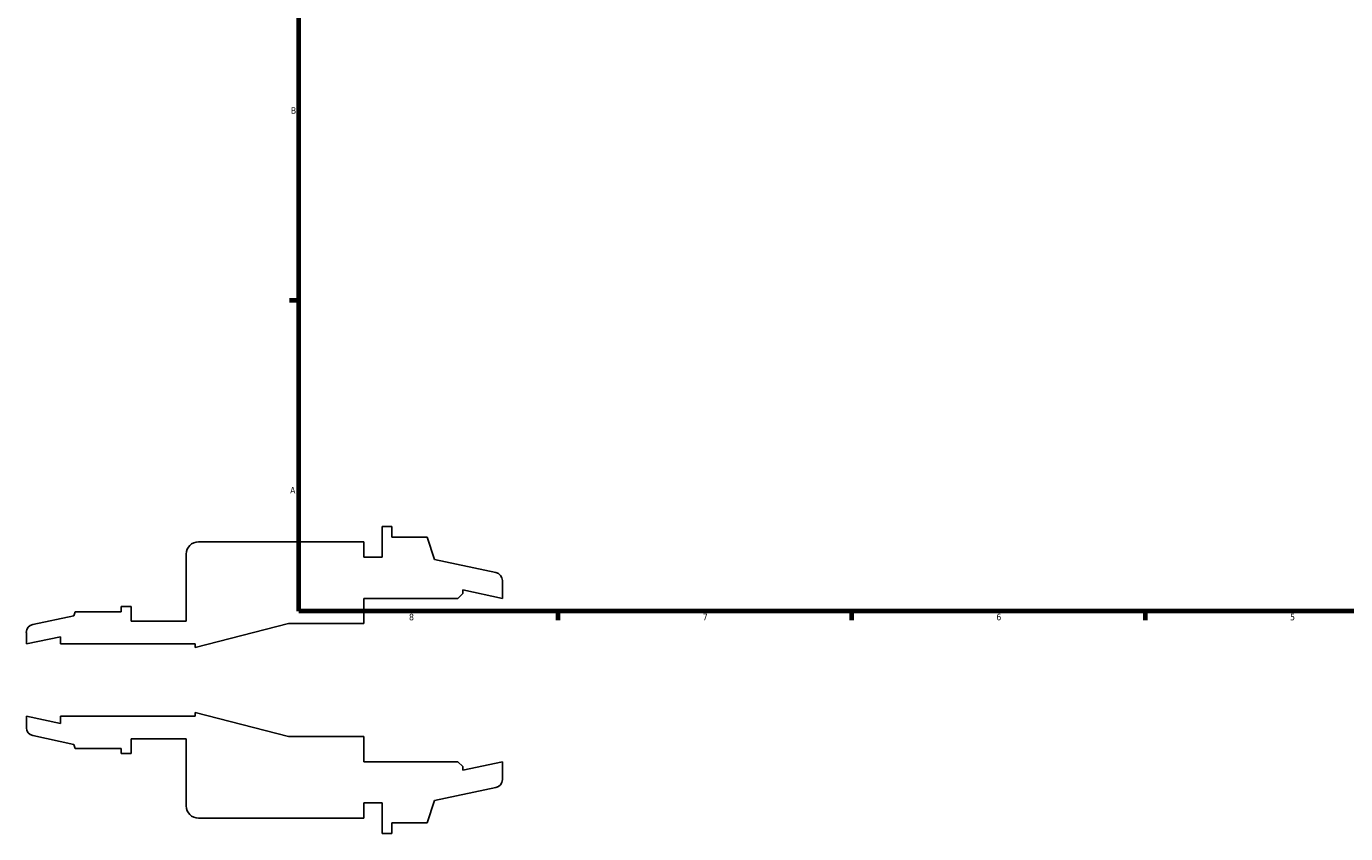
# Model space of a CAD drawing. Header units: inches. Extents: x -3.4 to 52.9, y -14.1 to 33.6.
# Tile 1 of 8: x -3.4 to 15.7, y -2.2 to 9.5. Entities that reach past the tile are written whole.
import ezdxf

# ---------------------------------------------------------------- set-up
doc = ezdxf.new("R2010")
doc.units = ezdxf.units.IN
doc.header["$MEASUREMENT"] = 0
doc.layers.add('Border (ANSI)', color=7, linetype='Continuous', lineweight=70)
doc.styles.add('Note Text (ANSI)', font='tahoma.ttf')

# ---------------------------------------------------------------- blocks, each defined once
blk = doc.blocks.new('Borders Default Border')
at = {"layer": 'Border (ANSI)'}
for p, q in [((0.5, 5.5), (0.366, 5.5)), ((4.25, 1), (4.25, 0.866)), ((8.5, 1), (8.5, 0.866)), ((12.75, 1), (12.75, 0.866))]:
    blk.add_line(p, q, dxfattribs=at)
at = {"layer": 'Border (ANSI)', "flags": 128}
blk.add_lwpolyline([(0.5, 1), (0.5, 21), (33.5, 21), (33.5, 1), (0.5, 1)], dxfattribs=at)
at = {"layer": 'Border (ANSI)', "color": 5, "true_color": 0x0000ff, "char_height": 0.0945, "attachment_point": 7, "style": 'Note Text (ANSI)'}
for s, insert in [('B', (0.384, 8.203)), ('A', (0.373, 2.703)), ('8', (2.094, 0.863)), ('7', (6.346, 0.866)), ('6', (10.595, 0.864)), ('5', (14.847, 0.864))]:
    blk.add_mtext(s, dxfattribs=dict(at, insert=insert))

msp = doc.modelspace()

# ---------------------------------------------------------------- linework, layer by layer
for p, q in [((1.845, 2.225), (1.703, 2.225)), ((1.703, 2.225), (1.703, 1.78)), ((1.845, 2.069), (1.845, 2.225)), ((1.442, 2.003), (-0.953, 2.003)), ((1.442, 1.78), (1.442, 2.003)), ((2.356, 2.069), (1.845, 2.069)), ((2.461, 1.747), (2.356, 2.069)), ((-1.131, 1.825), (-1.131, 0.852)), ((1.703, 1.78), (1.442, 1.78)), ((3.351, 1.558), (2.461, 1.747)), ((3.445, 1.183), (3.445, 1.442)), ((1.442, 0.817), (1.442, 1.183)), ((1.442, 1.183), (2.8, 1.183)), ((2.8, 1.183), (2.871, 1.254)), ((2.871, 1.254), (2.871, 1.305)), ((2.871, 1.305), (3.445, 1.183)), ((-2.737, 0.99), (-2.756, 0.932)), ((-2.071, 0.99), (-2.737, 0.99)), ((-1.929, 1.065), (-2.071, 1.065)), ((-2.071, 1.065), (-2.071, 0.99)), ((-1.929, 0.852), (-1.929, 1.065)), ((-2.756, 0.932), (-3.351, 0.805)), ((-1.131, 0.852), (-1.929, 0.852)), ((-1.004, 0.471), (0.348, 0.817)), ((0.348, 0.817), (1.442, 0.817)), ((-3.445, 0.69), (-3.445, 0.524)), ((-3.445, 0.524), (-2.953, 0.628)), ((-2.953, 0.628), (-2.953, 0.524)), ((-2.953, 0.524), (-1.004, 0.524)), ((-1.004, 0.524), (-1.004, 0.471)), ((-2.953, -0.628), (-3.445, -0.524)), ((-3.445, -0.524), (-3.445, -0.69)), ((-1.004, -0.524), (-2.953, -0.524)), ((-2.953, -0.524), (-2.953, -0.628)), ((0.348, -0.817), (-1.004, -0.471)), ((-1.004, -0.471), (-1.004, -0.524)), ((-3.351, -0.805), (-2.756, -0.932)), ((-2.756, -0.932), (-2.737, -0.99)), ((-1.929, -1.065), (-1.929, -0.852)), ((-1.929, -0.852), (-1.131, -0.852)), ((-1.131, -0.852), (-1.131, -1.824)), ((1.442, -0.817), (0.348, -0.817)), ((1.442, -1.183), (1.442, -0.817)), ((-2.737, -0.99), (-2.071, -0.99)), ((-2.071, -0.99), (-2.071, -1.065)), ((-2.071, -1.065), (-1.929, -1.065)), ((2.8, -1.183), (1.442, -1.183)), ((2.871, -1.254), (2.8, -1.183)), ((3.445, -1.183), (2.871, -1.305)), ((2.871, -1.305), (2.871, -1.254)), ((3.445, -1.442), (3.445, -1.183)), ((2.461, -1.747), (3.351, -1.558)), ((1.442, -2.002), (1.442, -1.78)), ((1.442, -1.78), (1.703, -1.78)), ((1.703, -1.78), (1.703, -2.225)), ((2.356, -2.069), (2.461, -1.747)), ((-0.953, -2.002), (1.442, -2.002)), ((1.845, -2.225), (1.845, -2.069)), ((1.845, -2.069), (2.356, -2.069)), ((1.703, -2.225), (1.845, -2.225))]:
    msp.add_line(p, q)
for centre, major_axis, end_param in [((-0.953, 1.825), (-0.178, 0), 6.283185), ((3.327, 1.442), (0, 0.118), 6.073746), ((-3.327, 0.69), (-0.116, -0.025), 6.073746), ((-3.327, -0.69), (0, -0.118), 6.073746), ((3.327, -1.442), (0.116, 0.025), 6.073746), ((-0.953, -1.824), (0, -0.178), 6.283185)]:
    msp.add_ellipse(centre, major_axis=major_axis, ratio=1, start_param=4.712389, end_param=end_param)

# ---------------------------------------------------------------- block references
msp.add_blockref('Borders Default Border', (0, 0))

doc.saveas('drawing.dxf')
